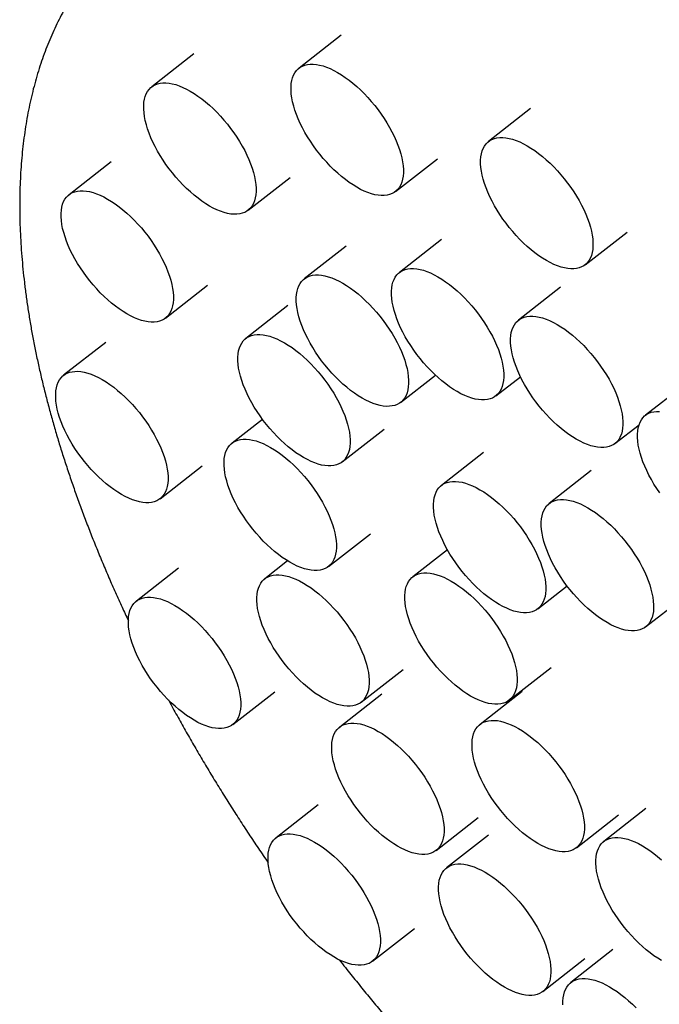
# Model space of a CAD drawing. Header units: millimetres. Extents: x 8 to 1188, y 12 to 1567.
# Tile 7 of 14: x 1059 to 1079, y 547 to 579. Entities that reach past the tile are written whole.
import ezdxf

# ---------------------------------------------------------------- set-up
doc = ezdxf.new("R2010")
doc.units = ezdxf.units.MM

msp = doc.modelspace()

# ---------------------------------------------------------------- linework, layer by layer
at = {"color": 7, "linetype": 'Continuous', "lineweight": 30}
for p, q in [((1069.074, 578.423), (1067.728, 577.372)), ((1064.361, 577.825), (1063.015, 576.774)), ((1075.139, 576.079), (1073.793, 575.028)), ((1061.717, 574.374), (1060.371, 573.323)), ((1070.813, 573.423), (1072.159, 574.474)), ((1066.099, 572.824), (1067.445, 573.875)), ((1076.878, 571.078), (1078.223, 572.129)), ((1072.286, 571.886), (1070.94, 570.835)), ((1069.24, 571.681), (1067.894, 570.63)), ((1063.455, 569.373), (1064.801, 570.425)), ((1076.096, 570.363), (1074.751, 569.312)), ((1067.371, 569.776), (1066.025, 568.725)), ((1061.544, 568.597), (1060.198, 567.546)), ((1070.978, 566.68), (1072.092, 567.55)), ((1074.024, 566.885), (1074.811, 567.5)), ((1080.158, 567.317), (1078.812, 566.266)), ((1066.559, 566.137), (1065.585, 565.377)), ((1069.11, 564.775), (1070.455, 565.826)), ((1077.835, 565.362), (1078.608, 565.966)), ((1073.63, 565.076), (1072.284, 564.025)), ((1063.282, 563.596), (1064.628, 564.647)), ((1077.079, 564.497), (1075.733, 563.446)), ((1068.669, 561.427), (1070.015, 562.478)), ((1072.475, 561.964), (1071.367, 561.098)), ((1063.869, 561.372), (1062.523, 560.321)), ((1067.363, 561.607), (1066.634, 561.038)), ((1075.368, 560.075), (1076.305, 560.807)), ((1078.817, 559.496), (1080.163, 560.547)), ((1074.451, 557.148), (1075.797, 558.2)), ((1069.718, 557.088), (1071.064, 558.139)), ((1065.607, 556.372), (1066.953, 557.423)), ((1070.375, 557.345), (1069.029, 556.294)), ((1074.864, 557.431), (1073.519, 556.38)), ((1068.338, 553.801), (1066.992, 552.75)), ((1076.603, 552.431), (1077.949, 553.482)), ((1078.825, 553.686), (1077.479, 552.635)), ((1072.113, 552.344), (1073.459, 553.395)), ((1073.793, 552.837), (1072.447, 551.786)), ((1070.076, 548.8), (1071.422, 549.851)), ((1077.773, 549.174), (1076.427, 548.122)), ((1075.531, 547.836), (1076.877, 548.887))]:
    msp.add_line(p, q, dxfattribs=at)
at = {"color": 7, "linetype": 'Continuous', "lineweight": 30, "flags": 128}
for points in [[(1069.578, 573.56), (1069.457, 573.634), (1069.334, 573.717), (1069.211, 573.807), (1069.089, 573.904), (1068.967, 574.009), (1068.847, 574.12), (1068.729, 574.237), (1068.613, 574.359), (1068.5, 574.486), (1068.391, 574.618), (1068.286, 574.753), (1068.186, 574.891), (1068.09, 575.031), (1068.001, 575.173), (1067.917, 575.317), (1067.839, 575.46), (1067.768, 575.604), (1067.704, 575.746), (1067.648, 575.887), (1067.598, 576.025), (1067.557, 576.16), (1067.524, 576.292), (1067.499, 576.42), (1067.482, 576.543), (1067.473, 576.661), (1067.473, 576.773), (1067.482, 576.878), (1067.498, 576.976), (1067.523, 577.067), (1067.556, 577.151), (1067.597, 577.226), (1067.646, 577.292), (1067.702, 577.35), (1067.766, 577.399), (1067.836, 577.438), (1067.914, 577.468), (1067.997, 577.488), (1068.087, 577.499), (1068.182, 577.499), (1068.282, 577.49), (1068.387, 577.471), (1068.496, 577.442), (1068.609, 577.404), (1068.724, 577.357), (1068.843, 577.3), (1068.963, 577.235), (1069.084, 577.16), (1069.207, 577.078), (1069.33, 576.988), (1069.452, 576.89), (1069.574, 576.786), (1069.694, 576.675), (1069.812, 576.558), (1069.928, 576.436), (1070.041, 576.308), (1070.15, 576.177), (1070.255, 576.042), (1070.355, 575.904), (1070.451, 575.763), (1070.54, 575.621), (1070.624, 575.478), (1070.702, 575.334), (1070.773, 575.191), (1070.837, 575.049), (1070.893, 574.908), (1070.943, 574.77), (1070.984, 574.634), (1071.017, 574.502), (1071.042, 574.375), (1071.059, 574.252), (1071.068, 574.134), (1071.068, 574.022), (1071.059, 573.917), (1071.043, 573.818), (1071.018, 573.727), (1070.985, 573.644), (1070.944, 573.569), (1070.895, 573.502), (1070.839, 573.445), (1070.775, 573.396), (1070.705, 573.357), (1070.627, 573.327), (1070.544, 573.307), (1070.454, 573.296), (1070.359, 573.296), (1070.259, 573.305), (1070.154, 573.324), (1070.045, 573.352), (1069.932, 573.391), (1069.817, 573.438), (1069.698, 573.495), (1069.578, 573.56)], [(1064.865, 572.962), (1064.743, 573.036), (1064.621, 573.118), (1064.498, 573.208), (1064.375, 573.306), (1064.254, 573.41), (1064.133, 573.521), (1064.015, 573.638), (1063.899, 573.76), (1063.787, 573.888), (1063.678, 574.019), (1063.573, 574.154), (1063.472, 574.292), (1063.377, 574.433), (1063.287, 574.575), (1063.203, 574.718), (1063.126, 574.862), (1063.055, 575.005), (1062.991, 575.147), (1062.934, 575.288), (1062.885, 575.426), (1062.844, 575.562), (1062.81, 575.694), (1062.785, 575.822), (1062.769, 575.945), (1062.76, 576.062), (1062.76, 576.174), (1062.768, 576.279), (1062.785, 576.378), (1062.809, 576.469), (1062.842, 576.552), (1062.883, 576.627), (1062.932, 576.694), (1062.989, 576.752), (1063.052, 576.8), (1063.123, 576.84), (1063.2, 576.869), (1063.284, 576.889), (1063.374, 576.9), (1063.469, 576.901), (1063.569, 576.891), (1063.674, 576.872), (1063.783, 576.844), (1063.895, 576.806), (1064.011, 576.758), (1064.129, 576.701), (1064.249, 576.636), (1064.371, 576.562), (1064.494, 576.48), (1064.616, 576.389), (1064.739, 576.292), (1064.86, 576.187), (1064.981, 576.076), (1065.099, 575.959), (1065.215, 575.837), (1065.327, 575.71), (1065.436, 575.578), (1065.541, 575.443), (1065.642, 575.305), (1065.737, 575.165), (1065.827, 575.023), (1065.911, 574.879), (1065.989, 574.736), (1066.059, 574.593), (1066.123, 574.45), (1066.18, 574.31), (1066.229, 574.171), (1066.27, 574.036), (1066.304, 573.904), (1066.329, 573.776), (1066.346, 573.653), (1066.354, 573.535), (1066.354, 573.424), (1066.346, 573.318), (1066.329, 573.22), (1066.305, 573.129), (1066.272, 573.045), (1066.231, 572.97), (1066.182, 572.904), (1066.126, 572.846), (1066.062, 572.797), (1065.991, 572.758), (1065.914, 572.728), (1065.83, 572.708), (1065.74, 572.698), (1065.645, 572.697), (1065.545, 572.706), (1065.44, 572.725), (1065.331, 572.754), (1065.219, 572.792), (1065.103, 572.839), (1064.985, 572.896), (1064.865, 572.962)], [(1075.643, 571.216), (1075.521, 571.29), (1075.399, 571.372), (1075.276, 571.462), (1075.154, 571.56), (1075.032, 571.664), (1074.912, 571.775), (1074.794, 571.892), (1074.678, 572.015), (1074.565, 572.142), (1074.456, 572.273), (1074.351, 572.408), (1074.251, 572.546), (1074.155, 572.687), (1074.065, 572.829), (1073.982, 572.972), (1073.904, 573.116), (1073.833, 573.259), (1073.769, 573.401), (1073.712, 573.542), (1073.663, 573.68), (1073.622, 573.816), (1073.589, 573.948), (1073.564, 574.076), (1073.547, 574.199), (1073.538, 574.316), (1073.538, 574.428), (1073.546, 574.533), (1073.563, 574.632), (1073.588, 574.723), (1073.621, 574.806), (1073.662, 574.881), (1073.711, 574.948), (1073.767, 575.006), (1073.831, 575.054), (1073.901, 575.094), (1073.979, 575.123), (1074.062, 575.144), (1074.152, 575.154), (1074.247, 575.155), (1074.347, 575.145), (1074.452, 575.126), (1074.561, 575.098), (1074.674, 575.06), (1074.789, 575.012), (1074.908, 574.956), (1075.028, 574.89), (1075.149, 574.816), (1075.272, 574.734), (1075.395, 574.644), (1075.517, 574.546), (1075.639, 574.441), (1075.759, 574.33), (1075.877, 574.214), (1075.993, 574.091), (1076.106, 573.964), (1076.215, 573.833), (1076.32, 573.697), (1076.42, 573.559), (1076.516, 573.419), (1076.605, 573.277), (1076.689, 573.134), (1076.767, 572.99), (1076.838, 572.847), (1076.902, 572.704), (1076.958, 572.564), (1077.007, 572.425), (1077.049, 572.29), (1077.082, 572.158), (1077.107, 572.03), (1077.124, 571.907), (1077.132, 571.789), (1077.133, 571.678), (1077.124, 571.572), (1077.108, 571.474), (1077.083, 571.383), (1077.05, 571.3), (1077.009, 571.224), (1076.96, 571.158), (1076.904, 571.1), (1076.84, 571.051), (1076.77, 571.012), (1076.692, 570.982), (1076.608, 570.962), (1076.519, 570.952), (1076.424, 570.951), (1076.323, 570.96), (1076.219, 570.979), (1076.11, 571.008), (1075.997, 571.046), (1075.881, 571.094), (1075.763, 571.15), (1075.643, 571.216)], [(1062.22, 569.511), (1062.099, 569.585), (1061.976, 569.667), (1061.853, 569.758), (1061.731, 569.855), (1061.609, 569.96), (1061.489, 570.071), (1061.371, 570.188), (1061.255, 570.31), (1061.142, 570.437), (1061.033, 570.569), (1060.928, 570.704), (1060.828, 570.842), (1060.733, 570.982), (1060.643, 571.124), (1060.559, 571.267), (1060.481, 571.411), (1060.41, 571.554), (1060.346, 571.697), (1060.29, 571.837), (1060.241, 571.976), (1060.199, 572.111), (1060.166, 572.243), (1060.141, 572.371), (1060.124, 572.494), (1060.116, 572.612), (1060.115, 572.723), (1060.124, 572.829), (1060.14, 572.927), (1060.165, 573.018), (1060.198, 573.101), (1060.239, 573.177), (1060.288, 573.243), (1060.344, 573.301), (1060.408, 573.35), (1060.479, 573.389), (1060.556, 573.419), (1060.64, 573.439), (1060.729, 573.449), (1060.824, 573.45), (1060.925, 573.441), (1061.029, 573.422), (1061.138, 573.393), (1061.251, 573.355), (1061.367, 573.308), (1061.485, 573.251), (1061.605, 573.185), (1061.727, 573.111), (1061.849, 573.029), (1061.972, 572.939), (1062.094, 572.841), (1062.216, 572.737), (1062.336, 572.626), (1062.455, 572.509), (1062.57, 572.386), (1062.683, 572.259), (1062.792, 572.128), (1062.897, 571.993), (1062.997, 571.855), (1063.093, 571.714), (1063.183, 571.572), (1063.267, 571.429), (1063.344, 571.285), (1063.415, 571.142), (1063.479, 571), (1063.536, 570.859), (1063.585, 570.721), (1063.626, 570.585), (1063.659, 570.453), (1063.684, 570.325), (1063.701, 570.202), (1063.71, 570.085), (1063.71, 569.973), (1063.702, 569.868), (1063.685, 569.769), (1063.66, 569.678), (1063.627, 569.595), (1063.586, 569.52), (1063.537, 569.453), (1063.481, 569.395), (1063.417, 569.347), (1063.347, 569.307), (1063.269, 569.278), (1063.186, 569.257), (1063.096, 569.247), (1063.001, 569.246), (1062.901, 569.256), (1062.796, 569.275), (1062.687, 569.303), (1062.574, 569.341), (1062.459, 569.389), (1062.341, 569.445), (1062.22, 569.511)], [(1072.79, 567.023), (1072.668, 567.097), (1072.545, 567.179), (1072.423, 567.269), (1072.3, 567.367), (1072.178, 567.471), (1072.058, 567.582), (1071.94, 567.699), (1071.824, 567.822), (1071.712, 567.949), (1071.602, 568.08), (1071.497, 568.215), (1071.397, 568.354), (1071.302, 568.494), (1071.212, 568.636), (1071.128, 568.779), (1071.05, 568.923), (1070.979, 569.066), (1070.916, 569.209), (1070.859, 569.349), (1070.81, 569.488), (1070.769, 569.623), (1070.735, 569.755), (1070.71, 569.883), (1070.693, 570.006), (1070.685, 570.123), (1070.685, 570.235), (1070.693, 570.341), (1070.709, 570.439), (1070.734, 570.53), (1070.767, 570.613), (1070.808, 570.688), (1070.857, 570.755), (1070.913, 570.813), (1070.977, 570.861), (1071.048, 570.901), (1071.125, 570.931), (1071.209, 570.951), (1071.299, 570.961), (1071.394, 570.962), (1071.494, 570.953), (1071.599, 570.934), (1071.708, 570.905), (1071.82, 570.867), (1071.936, 570.819), (1072.054, 570.763), (1072.174, 570.697), (1072.296, 570.623), (1072.418, 570.541), (1072.541, 570.451), (1072.664, 570.353), (1072.785, 570.249), (1072.906, 570.138), (1073.024, 570.021), (1073.14, 569.898), (1073.252, 569.771), (1073.361, 569.64), (1073.466, 569.505), (1073.567, 569.367), (1073.662, 569.226), (1073.752, 569.084), (1073.836, 568.941), (1073.913, 568.797), (1073.984, 568.654), (1074.048, 568.512), (1074.105, 568.371), (1074.154, 568.232), (1074.195, 568.097), (1074.228, 567.965), (1074.254, 567.837), (1074.27, 567.714), (1074.279, 567.597), (1074.279, 567.485), (1074.271, 567.38), (1074.254, 567.281), (1074.229, 567.19), (1074.196, 567.107), (1074.156, 567.032), (1074.107, 566.965), (1074.05, 566.907), (1073.987, 566.859), (1073.916, 566.819), (1073.839, 566.789), (1073.755, 566.769), (1073.665, 566.759), (1073.57, 566.758), (1073.47, 566.767), (1073.365, 566.786), (1073.256, 566.815), (1073.144, 566.853), (1073.028, 566.901), (1072.91, 566.957), (1072.79, 567.023)], [(1069.744, 566.818), (1069.622, 566.892), (1069.5, 566.974), (1069.377, 567.065), (1069.255, 567.162), (1069.133, 567.267), (1069.013, 567.378), (1068.894, 567.495), (1068.779, 567.617), (1068.666, 567.744), (1068.557, 567.876), (1068.452, 568.011), (1068.352, 568.149), (1068.256, 568.289), (1068.166, 568.431), (1068.083, 568.575), (1068.005, 568.718), (1067.934, 568.861), (1067.87, 569.004), (1067.813, 569.144), (1067.764, 569.283), (1067.723, 569.418), (1067.69, 569.55), (1067.665, 569.678), (1067.648, 569.801), (1067.639, 569.919), (1067.639, 570.03), (1067.647, 570.136), (1067.664, 570.234), (1067.689, 570.325), (1067.722, 570.409), (1067.763, 570.484), (1067.812, 570.55), (1067.868, 570.608), (1067.932, 570.657), (1068.002, 570.696), (1068.08, 570.726), (1068.163, 570.746), (1068.253, 570.756), (1068.348, 570.757), (1068.448, 570.748), (1068.553, 570.729), (1068.662, 570.7), (1068.775, 570.662), (1068.89, 570.615), (1069.009, 570.558), (1069.129, 570.492), (1069.25, 570.418), (1069.373, 570.336), (1069.496, 570.246), (1069.618, 570.148), (1069.74, 570.044), (1069.86, 569.933), (1069.978, 569.816), (1070.094, 569.694), (1070.207, 569.566), (1070.316, 569.435), (1070.421, 569.3), (1070.521, 569.162), (1070.617, 569.021), (1070.706, 568.879), (1070.79, 568.736), (1070.868, 568.592), (1070.939, 568.449), (1071.003, 568.307), (1071.059, 568.166), (1071.108, 568.028), (1071.15, 567.892), (1071.183, 567.76), (1071.208, 567.632), (1071.225, 567.509), (1071.233, 567.392), (1071.234, 567.28), (1071.225, 567.175), (1071.209, 567.076), (1071.184, 566.985), (1071.151, 566.902), (1071.11, 566.827), (1071.061, 566.76), (1071.005, 566.702), (1070.941, 566.654), (1070.871, 566.614), (1070.793, 566.585), (1070.709, 566.564), (1070.62, 566.554), (1070.525, 566.553), (1070.424, 566.563), (1070.32, 566.582), (1070.211, 566.61), (1070.098, 566.648), (1069.982, 566.696), (1069.864, 566.753), (1069.744, 566.818)], [(1076.6, 565.5), (1076.479, 565.574), (1076.356, 565.656), (1076.233, 565.746), (1076.111, 565.844), (1075.989, 565.948), (1075.869, 566.059), (1075.751, 566.176), (1075.635, 566.299), (1075.522, 566.426), (1075.413, 566.557), (1075.308, 566.692), (1075.208, 566.83), (1075.112, 566.971), (1075.023, 567.113), (1074.939, 567.256), (1074.861, 567.4), (1074.79, 567.543), (1074.726, 567.685), (1074.67, 567.826), (1074.621, 567.964), (1074.579, 568.1), (1074.546, 568.232), (1074.521, 568.36), (1074.504, 568.483), (1074.496, 568.6), (1074.495, 568.712), (1074.504, 568.817), (1074.52, 568.916), (1074.545, 569.007), (1074.578, 569.09), (1074.619, 569.165), (1074.668, 569.232), (1074.724, 569.29), (1074.788, 569.338), (1074.859, 569.378), (1074.936, 569.407), (1075.02, 569.428), (1075.109, 569.438), (1075.204, 569.439), (1075.305, 569.429), (1075.409, 569.41), (1075.518, 569.382), (1075.631, 569.344), (1075.747, 569.296), (1075.865, 569.24), (1075.985, 569.174), (1076.107, 569.1), (1076.229, 569.018), (1076.352, 568.928), (1076.474, 568.83), (1076.596, 568.725), (1076.716, 568.615), (1076.835, 568.498), (1076.95, 568.375), (1077.063, 568.248), (1077.172, 568.117), (1077.277, 567.981), (1077.377, 567.843), (1077.473, 567.703), (1077.563, 567.561), (1077.647, 567.418), (1077.724, 567.274), (1077.795, 567.131), (1077.859, 566.988), (1077.916, 566.848), (1077.965, 566.709), (1078.006, 566.574), (1078.039, 566.442), (1078.064, 566.314), (1078.081, 566.191), (1078.09, 566.073), (1078.09, 565.962), (1078.082, 565.856), (1078.065, 565.758), (1078.04, 565.667), (1078.007, 565.584), (1077.966, 565.508), (1077.917, 565.442), (1077.861, 565.384), (1077.797, 565.335), (1077.727, 565.296), (1077.649, 565.266), (1077.566, 565.246), (1077.476, 565.236), (1077.381, 565.235), (1077.281, 565.244), (1077.176, 565.263), (1077.067, 565.292), (1076.954, 565.33), (1076.839, 565.378), (1076.72, 565.434), (1076.6, 565.5)], [(1067.875, 564.913), (1067.753, 564.987), (1067.631, 565.069), (1067.508, 565.159), (1067.386, 565.257), (1067.264, 565.361), (1067.144, 565.472), (1067.026, 565.589), (1066.91, 565.712), (1066.797, 565.839), (1066.688, 565.97), (1066.583, 566.105), (1066.483, 566.244), (1066.387, 566.384), (1066.297, 566.526), (1066.214, 566.669), (1066.136, 566.813), (1066.065, 566.956), (1066.001, 567.099), (1065.944, 567.239), (1065.895, 567.378), (1065.854, 567.513), (1065.821, 567.645), (1065.796, 567.773), (1065.779, 567.896), (1065.77, 568.013), (1065.77, 568.125), (1065.778, 568.231), (1065.795, 568.329), (1065.82, 568.42), (1065.853, 568.503), (1065.894, 568.578), (1065.943, 568.645), (1065.999, 568.703), (1066.063, 568.751), (1066.133, 568.791), (1066.211, 568.821), (1066.294, 568.841), (1066.384, 568.851), (1066.479, 568.852), (1066.579, 568.843), (1066.684, 568.824), (1066.793, 568.795), (1066.906, 568.757), (1067.021, 568.709), (1067.14, 568.653), (1067.26, 568.587), (1067.381, 568.513), (1067.504, 568.431), (1067.627, 568.341), (1067.749, 568.243), (1067.871, 568.139), (1067.991, 568.028), (1068.109, 567.911), (1068.225, 567.788), (1068.338, 567.661), (1068.447, 567.53), (1068.552, 567.395), (1068.652, 567.257), (1068.748, 567.116), (1068.837, 566.974), (1068.921, 566.831), (1068.999, 566.687), (1069.07, 566.544), (1069.134, 566.402), (1069.19, 566.261), (1069.239, 566.122), (1069.281, 565.987), (1069.314, 565.855), (1069.339, 565.727), (1069.356, 565.604), (1069.364, 565.487), (1069.365, 565.375), (1069.356, 565.27), (1069.34, 565.171), (1069.315, 565.08), (1069.282, 564.997), (1069.241, 564.922), (1069.192, 564.855), (1069.136, 564.797), (1069.072, 564.749), (1069.002, 564.709), (1068.924, 564.679), (1068.84, 564.659), (1068.751, 564.649), (1068.656, 564.648), (1068.555, 564.657), (1068.451, 564.676), (1068.342, 564.705), (1068.229, 564.743), (1068.113, 564.791), (1067.995, 564.847), (1067.875, 564.913)], [(1062.048, 563.734), (1061.926, 563.808), (1061.803, 563.89), (1061.681, 563.98), (1061.558, 564.078), (1061.437, 564.182), (1061.316, 564.293), (1061.198, 564.41), (1061.082, 564.533), (1060.97, 564.66), (1060.861, 564.791), (1060.756, 564.926), (1060.655, 565.064), (1060.56, 565.205), (1060.47, 565.347), (1060.386, 565.49), (1060.308, 565.634), (1060.238, 565.777), (1060.174, 565.919), (1060.117, 566.06), (1060.068, 566.199), (1060.027, 566.334), (1059.993, 566.466), (1059.968, 566.594), (1059.951, 566.717), (1059.943, 566.834), (1059.943, 566.946), (1059.951, 567.051), (1059.968, 567.15), (1059.992, 567.241), (1060.025, 567.324), (1060.066, 567.399), (1060.115, 567.466), (1060.171, 567.524), (1060.235, 567.572), (1060.306, 567.612), (1060.383, 567.641), (1060.467, 567.662), (1060.557, 567.672), (1060.652, 567.673), (1060.752, 567.663), (1060.857, 567.645), (1060.966, 567.616), (1061.078, 567.578), (1061.194, 567.53), (1061.312, 567.474), (1061.432, 567.408), (1061.554, 567.334), (1061.676, 567.252), (1061.799, 567.162), (1061.922, 567.064), (1062.043, 566.96), (1062.164, 566.849), (1062.282, 566.732), (1062.398, 566.609), (1062.51, 566.482), (1062.619, 566.351), (1062.724, 566.216), (1062.825, 566.077), (1062.92, 565.937), (1063.01, 565.795), (1063.094, 565.652), (1063.171, 565.508), (1063.242, 565.365), (1063.306, 565.222), (1063.363, 565.082), (1063.412, 564.943), (1063.453, 564.808), (1063.486, 564.676), (1063.512, 564.548), (1063.528, 564.425), (1063.537, 564.308), (1063.537, 564.196), (1063.529, 564.09), (1063.512, 563.992), (1063.488, 563.901), (1063.455, 563.818), (1063.414, 563.742), (1063.365, 563.676), (1063.308, 563.618), (1063.245, 563.569), (1063.174, 563.53), (1063.097, 563.5), (1063.013, 563.48), (1062.923, 563.47), (1062.828, 563.469), (1062.728, 563.478), (1062.623, 563.497), (1062.514, 563.526), (1062.402, 563.564), (1062.286, 563.612), (1062.168, 563.668), (1062.048, 563.734)], [(1079.269, 563.785), (1079.174, 563.925), (1079.084, 564.068), (1079, 564.211), (1078.922, 564.354), (1078.851, 564.498), (1078.788, 564.64), (1078.731, 564.781), (1078.682, 564.919), (1078.641, 565.055), (1078.607, 565.186), (1078.582, 565.314), (1078.565, 565.437), (1078.557, 565.555), (1078.557, 565.667), (1078.565, 565.772), (1078.581, 565.87), (1078.606, 565.961), (1078.639, 566.045), (1078.68, 566.12), (1078.729, 566.186), (1078.785, 566.244), (1078.849, 566.293), (1078.92, 566.332), (1078.997, 566.362), (1079.081, 566.382), (1079.17, 566.393), (1079.266, 566.393)], [(1067.435, 561.565), (1067.313, 561.639), (1067.191, 561.721), (1067.068, 561.811), (1066.946, 561.909), (1066.824, 562.013), (1066.704, 562.124), (1066.585, 562.241), (1066.47, 562.364), (1066.357, 562.491), (1066.248, 562.622), (1066.143, 562.757), (1066.043, 562.895), (1065.947, 563.036), (1065.857, 563.178), (1065.773, 563.321), (1065.696, 563.465), (1065.625, 563.608), (1065.561, 563.75), (1065.504, 563.891), (1065.455, 564.029), (1065.414, 564.165), (1065.381, 564.297), (1065.356, 564.425), (1065.339, 564.548), (1065.33, 564.665), (1065.33, 564.777), (1065.338, 564.882), (1065.355, 564.981), (1065.38, 565.072), (1065.413, 565.155), (1065.454, 565.23), (1065.503, 565.297), (1065.559, 565.355), (1065.623, 565.403), (1065.693, 565.443), (1065.771, 565.472), (1065.854, 565.493), (1065.944, 565.503), (1066.039, 565.504), (1066.139, 565.494), (1066.244, 565.475), (1066.353, 565.447), (1066.466, 565.409), (1066.581, 565.361), (1066.7, 565.305), (1066.82, 565.239), (1066.941, 565.165), (1067.064, 565.083), (1067.187, 564.993), (1067.309, 564.895), (1067.431, 564.79), (1067.551, 564.679), (1067.669, 564.563), (1067.785, 564.44), (1067.898, 564.313), (1068.007, 564.182), (1068.112, 564.046), (1068.212, 563.908), (1068.308, 563.768), (1068.397, 563.626), (1068.481, 563.483), (1068.559, 563.339), (1068.63, 563.196), (1068.694, 563.053), (1068.75, 562.913), (1068.799, 562.774), (1068.841, 562.639), (1068.874, 562.507), (1068.899, 562.379), (1068.916, 562.256), (1068.924, 562.138), (1068.925, 562.027), (1068.916, 561.921), (1068.9, 561.823), (1068.875, 561.732), (1068.842, 561.649), (1068.801, 561.573), (1068.752, 561.507), (1068.696, 561.449), (1068.632, 561.4), (1068.561, 561.361), (1068.484, 561.331), (1068.4, 561.311), (1068.311, 561.301), (1068.216, 561.3), (1068.115, 561.309), (1068.011, 561.328), (1067.902, 561.357), (1067.789, 561.395), (1067.673, 561.443), (1067.555, 561.499), (1067.435, 561.565)], [(1074.134, 560.213), (1074.012, 560.287), (1073.89, 560.369), (1073.767, 560.459), (1073.644, 560.557), (1073.523, 560.661), (1073.402, 560.772), (1073.284, 560.889), (1073.168, 561.012), (1073.056, 561.139), (1072.947, 561.27), (1072.842, 561.405), (1072.741, 561.543), (1072.646, 561.684), (1072.556, 561.826), (1072.472, 561.969), (1072.395, 562.113), (1072.324, 562.256), (1072.26, 562.398), (1072.203, 562.539), (1072.154, 562.677), (1072.113, 562.813), (1072.08, 562.945), (1072.054, 563.073), (1072.038, 563.196), (1072.029, 563.313), (1072.029, 563.425), (1072.037, 563.53), (1072.054, 563.629), (1072.079, 563.72), (1072.112, 563.803), (1072.153, 563.878), (1072.201, 563.945), (1072.258, 564.003), (1072.321, 564.051), (1072.392, 564.091), (1072.469, 564.12), (1072.553, 564.141), (1072.643, 564.151), (1072.738, 564.152), (1072.838, 564.142), (1072.943, 564.123), (1073.052, 564.095), (1073.164, 564.057), (1073.28, 564.009), (1073.398, 563.953), (1073.518, 563.887), (1073.64, 563.813), (1073.763, 563.731), (1073.885, 563.641), (1074.008, 563.543), (1074.13, 563.438), (1074.25, 563.327), (1074.368, 563.211), (1074.484, 563.088), (1074.596, 562.961), (1074.706, 562.83), (1074.811, 562.694), (1074.911, 562.556), (1075.006, 562.416), (1075.096, 562.274), (1075.18, 562.131), (1075.258, 561.987), (1075.329, 561.844), (1075.392, 561.701), (1075.449, 561.561), (1075.498, 561.422), (1075.539, 561.287), (1075.573, 561.155), (1075.598, 561.027), (1075.615, 560.904), (1075.623, 560.786), (1075.623, 560.675), (1075.615, 560.569), (1075.599, 560.471), (1075.574, 560.38), (1075.541, 560.297), (1075.5, 560.221), (1075.451, 560.155), (1075.395, 560.097), (1075.331, 560.048), (1075.26, 560.009), (1075.183, 559.979), (1075.099, 559.959), (1075.01, 559.949), (1074.914, 559.948), (1074.814, 559.957), (1074.709, 559.976), (1074.6, 560.005), (1074.488, 560.043), (1074.372, 560.091), (1074.254, 560.147), (1074.134, 560.213)], [(1077.583, 559.634), (1077.461, 559.708), (1077.338, 559.79), (1077.216, 559.88), (1077.093, 559.978), (1076.972, 560.082), (1076.851, 560.193), (1076.733, 560.31), (1076.617, 560.433), (1076.505, 560.56), (1076.395, 560.691), (1076.29, 560.826), (1076.19, 560.964), (1076.095, 561.105), (1076.005, 561.247), (1075.921, 561.39), (1075.843, 561.534), (1075.772, 561.677), (1075.709, 561.819), (1075.652, 561.96), (1075.603, 562.098), (1075.562, 562.234), (1075.528, 562.366), (1075.503, 562.494), (1075.486, 562.617), (1075.478, 562.734), (1075.478, 562.846), (1075.486, 562.951), (1075.503, 563.05), (1075.527, 563.141), (1075.56, 563.224), (1075.601, 563.299), (1075.65, 563.366), (1075.706, 563.424), (1075.77, 563.472), (1075.841, 563.512), (1075.918, 563.541), (1076.002, 563.562), (1076.092, 563.572), (1076.187, 563.573), (1076.287, 563.563), (1076.392, 563.544), (1076.501, 563.516), (1076.613, 563.478), (1076.729, 563.43), (1076.847, 563.374), (1076.967, 563.308), (1077.089, 563.234), (1077.211, 563.152), (1077.334, 563.062), (1077.457, 562.964), (1077.578, 562.859), (1077.699, 562.748), (1077.817, 562.632), (1077.933, 562.509), (1078.045, 562.382), (1078.154, 562.251), (1078.259, 562.115), (1078.36, 561.977), (1078.455, 561.837), (1078.545, 561.695), (1078.629, 561.552), (1078.706, 561.408), (1078.777, 561.265), (1078.841, 561.122), (1078.898, 560.982), (1078.947, 560.843), (1078.988, 560.708), (1079.021, 560.576), (1079.047, 560.448), (1079.063, 560.325), (1079.072, 560.207), (1079.072, 560.096), (1079.064, 559.99), (1079.047, 559.892), (1079.022, 559.801), (1078.989, 559.718), (1078.949, 559.642), (1078.9, 559.576), (1078.843, 559.518), (1078.78, 559.469), (1078.709, 559.43), (1078.632, 559.4), (1078.548, 559.38), (1078.458, 559.37), (1078.363, 559.369), (1078.263, 559.378), (1078.158, 559.397), (1078.049, 559.426), (1077.937, 559.464), (1077.821, 559.512), (1077.703, 559.568), (1077.583, 559.634)], [(1068.483, 557.226), (1068.362, 557.3), (1068.239, 557.382), (1068.116, 557.472), (1067.994, 557.57), (1067.872, 557.674), (1067.752, 557.785), (1067.634, 557.902), (1067.518, 558.025), (1067.405, 558.152), (1067.296, 558.283), (1067.191, 558.418), (1067.091, 558.556), (1066.996, 558.697), (1066.906, 558.839), (1066.822, 558.982), (1066.744, 559.126), (1066.673, 559.269), (1066.609, 559.411), (1066.553, 559.552), (1066.504, 559.69), (1066.462, 559.826), (1066.429, 559.958), (1066.404, 560.086), (1066.387, 560.209), (1066.379, 560.326), (1066.379, 560.438), (1066.387, 560.543), (1066.403, 560.642), (1066.428, 560.733), (1066.461, 560.816), (1066.502, 560.891), (1066.551, 560.958), (1066.607, 561.016), (1066.671, 561.064), (1066.742, 561.104), (1066.819, 561.133), (1066.903, 561.154), (1066.992, 561.164), (1067.087, 561.165), (1067.188, 561.155), (1067.293, 561.136), (1067.402, 561.108), (1067.514, 561.07), (1067.63, 561.022), (1067.748, 560.966), (1067.868, 560.9), (1067.99, 560.826), (1068.112, 560.744), (1068.235, 560.653), (1068.357, 560.556), (1068.479, 560.451), (1068.599, 560.34), (1068.718, 560.223), (1068.833, 560.101), (1068.946, 559.974), (1069.055, 559.842), (1069.16, 559.707), (1069.261, 559.569), (1069.356, 559.429), (1069.446, 559.287), (1069.53, 559.144), (1069.607, 559), (1069.678, 558.857), (1069.742, 558.714), (1069.799, 558.574), (1069.848, 558.435), (1069.889, 558.3), (1069.922, 558.168), (1069.947, 558.04), (1069.964, 557.917), (1069.973, 557.799), (1069.973, 557.688), (1069.965, 557.582), (1069.948, 557.484), (1069.923, 557.393), (1069.89, 557.31), (1069.849, 557.234), (1069.801, 557.168), (1069.744, 557.11), (1069.681, 557.061), (1069.61, 557.022), (1069.532, 556.992), (1069.449, 556.972), (1069.359, 556.962), (1069.264, 556.961), (1069.164, 556.97), (1069.059, 556.989), (1068.95, 557.018), (1068.837, 557.056), (1068.722, 557.103), (1068.604, 557.16), (1068.483, 557.226)], [(1073.217, 557.286), (1073.095, 557.36), (1072.972, 557.442), (1072.85, 557.533), (1072.727, 557.63), (1072.606, 557.735), (1072.485, 557.846), (1072.367, 557.963), (1072.251, 558.085), (1072.139, 558.212), (1072.03, 558.344), (1071.925, 558.479), (1071.824, 558.617), (1071.729, 558.757), (1071.639, 558.899), (1071.555, 559.042), (1071.477, 559.186), (1071.407, 559.329), (1071.343, 559.472), (1071.286, 559.612), (1071.237, 559.751), (1071.196, 559.886), (1071.162, 560.018), (1071.137, 560.146), (1071.12, 560.269), (1071.112, 560.387), (1071.112, 560.498), (1071.12, 560.604), (1071.137, 560.702), (1071.161, 560.793), (1071.194, 560.877), (1071.235, 560.952), (1071.284, 561.018), (1071.34, 561.076), (1071.404, 561.125), (1071.475, 561.164), (1071.552, 561.194), (1071.636, 561.214), (1071.726, 561.224), (1071.821, 561.225), (1071.921, 561.216), (1072.026, 561.197), (1072.135, 561.168), (1072.247, 561.13), (1072.363, 561.083), (1072.481, 561.026), (1072.601, 560.96), (1072.723, 560.886), (1072.845, 560.804), (1072.968, 560.714), (1073.091, 560.616), (1073.212, 560.512), (1073.333, 560.401), (1073.451, 560.284), (1073.567, 560.161), (1073.679, 560.034), (1073.788, 559.903), (1073.893, 559.768), (1073.994, 559.63), (1074.089, 559.489), (1074.179, 559.347), (1074.263, 559.204), (1074.34, 559.06), (1074.411, 558.917), (1074.475, 558.775), (1074.532, 558.634), (1074.581, 558.496), (1074.622, 558.36), (1074.655, 558.228), (1074.681, 558.1), (1074.697, 557.977), (1074.706, 557.86), (1074.706, 557.748), (1074.698, 557.643), (1074.681, 557.544), (1074.657, 557.453), (1074.624, 557.37), (1074.583, 557.295), (1074.534, 557.228), (1074.477, 557.17), (1074.414, 557.122), (1074.343, 557.082), (1074.266, 557.053), (1074.182, 557.032), (1074.092, 557.022), (1073.997, 557.021), (1073.897, 557.031), (1073.792, 557.05), (1073.683, 557.078), (1073.571, 557.116), (1073.455, 557.164), (1073.337, 557.22), (1073.217, 557.286)], [(1064.373, 556.509), (1064.251, 556.583), (1064.129, 556.666), (1064.006, 556.756), (1063.883, 556.853), (1063.762, 556.958), (1063.642, 557.069), (1063.523, 557.186), (1063.407, 557.308), (1063.295, 557.435), (1063.186, 557.567), (1063.081, 557.702), (1062.98, 557.84), (1062.885, 557.98), (1062.795, 558.123), (1062.711, 558.266), (1062.634, 558.409), (1062.563, 558.553), (1062.499, 558.695), (1062.442, 558.836), (1062.393, 558.974), (1062.352, 559.11), (1062.319, 559.242), (1062.293, 559.369), (1062.277, 559.492), (1062.268, 559.61), (1062.268, 559.722), (1062.276, 559.827), (1062.293, 559.925), (1062.318, 560.017), (1062.351, 560.1), (1062.392, 560.175), (1062.44, 560.242), (1062.497, 560.299), (1062.56, 560.348), (1062.631, 560.387), (1062.708, 560.417), (1062.792, 560.437), (1062.882, 560.448), (1062.977, 560.448), (1063.077, 560.439), (1063.182, 560.42), (1063.291, 560.392), (1063.403, 560.353), (1063.519, 560.306), (1063.637, 560.249), (1063.758, 560.184), (1063.879, 560.11), (1064.002, 560.027), (1064.124, 559.937), (1064.247, 559.84), (1064.369, 559.735), (1064.489, 559.624), (1064.607, 559.507), (1064.723, 559.385), (1064.836, 559.258), (1064.945, 559.126), (1065.05, 558.991), (1065.15, 558.853), (1065.245, 558.713), (1065.335, 558.57), (1065.419, 558.427), (1065.497, 558.284), (1065.568, 558.14), (1065.632, 557.998), (1065.688, 557.857), (1065.737, 557.719), (1065.778, 557.583), (1065.812, 557.452), (1065.837, 557.324), (1065.854, 557.201), (1065.862, 557.083), (1065.862, 556.971), (1065.854, 556.866), (1065.838, 556.768), (1065.813, 556.677), (1065.78, 556.593), (1065.739, 556.518), (1065.69, 556.451), (1065.634, 556.394), (1065.57, 556.345), (1065.499, 556.306), (1065.422, 556.276), (1065.338, 556.256), (1065.249, 556.245), (1065.153, 556.245), (1065.053, 556.254), (1064.948, 556.273), (1064.839, 556.302), (1064.727, 556.34), (1064.611, 556.387), (1064.493, 556.444), (1064.373, 556.509)], [(1070.878, 552.482), (1070.757, 552.556), (1070.634, 552.638), (1070.512, 552.728), (1070.389, 552.826), (1070.267, 552.93), (1070.147, 553.041), (1070.029, 553.158), (1069.913, 553.281), (1069.801, 553.408), (1069.691, 553.539), (1069.586, 553.674), (1069.486, 553.812), (1069.391, 553.953), (1069.301, 554.095), (1069.217, 554.238), (1069.139, 554.382), (1069.068, 554.525), (1069.004, 554.667), (1068.948, 554.808), (1068.899, 554.947), (1068.858, 555.082), (1068.824, 555.214), (1068.799, 555.342), (1068.782, 555.465), (1068.774, 555.582), (1068.774, 555.694), (1068.782, 555.799), (1068.798, 555.898), (1068.823, 555.989), (1068.856, 556.072), (1068.897, 556.147), (1068.946, 556.214), (1069.002, 556.272), (1069.066, 556.32), (1069.137, 556.36), (1069.214, 556.39), (1069.298, 556.41), (1069.387, 556.42), (1069.483, 556.421), (1069.583, 556.412), (1069.688, 556.393), (1069.797, 556.364), (1069.909, 556.326), (1070.025, 556.278), (1070.143, 556.222), (1070.263, 556.156), (1070.385, 556.082), (1070.507, 556), (1070.63, 555.91), (1070.753, 555.812), (1070.874, 555.708), (1070.995, 555.597), (1071.113, 555.48), (1071.229, 555.357), (1071.341, 555.23), (1071.45, 555.099), (1071.555, 554.964), (1071.656, 554.825), (1071.751, 554.685), (1071.841, 554.543), (1071.925, 554.4), (1072.002, 554.256), (1072.073, 554.113), (1072.137, 553.971), (1072.194, 553.83), (1072.243, 553.691), (1072.284, 553.556), (1072.317, 553.424), (1072.343, 553.296), (1072.359, 553.173), (1072.368, 553.056), (1072.368, 552.944), (1072.36, 552.838), (1072.343, 552.74), (1072.318, 552.649), (1072.285, 552.566), (1072.244, 552.491), (1072.196, 552.424), (1072.139, 552.366), (1072.076, 552.318), (1072.005, 552.278), (1071.928, 552.248), (1071.844, 552.228), (1071.754, 552.218), (1071.659, 552.217), (1071.559, 552.226), (1071.454, 552.245), (1071.345, 552.274), (1071.233, 552.312), (1071.117, 552.36), (1070.999, 552.416), (1070.878, 552.482)], [(1075.368, 552.568), (1075.247, 552.642), (1075.124, 552.725), (1075.001, 552.815), (1074.879, 552.912), (1074.757, 553.017), (1074.637, 553.128), (1074.519, 553.245), (1074.403, 553.367), (1074.29, 553.494), (1074.181, 553.626), (1074.076, 553.761), (1073.976, 553.899), (1073.88, 554.039), (1073.791, 554.181), (1073.707, 554.325), (1073.629, 554.468), (1073.558, 554.611), (1073.494, 554.754), (1073.438, 554.894), (1073.389, 555.033), (1073.347, 555.168), (1073.314, 555.3), (1073.289, 555.428), (1073.272, 555.551), (1073.264, 555.669), (1073.263, 555.78), (1073.272, 555.886), (1073.288, 555.984), (1073.313, 556.075), (1073.346, 556.159), (1073.387, 556.234), (1073.436, 556.3), (1073.492, 556.358), (1073.556, 556.407), (1073.627, 556.446), (1073.704, 556.476), (1073.788, 556.496), (1073.877, 556.506), (1073.972, 556.507), (1074.073, 556.498), (1074.177, 556.479), (1074.286, 556.45), (1074.399, 556.412), (1074.515, 556.365), (1074.633, 556.308), (1074.753, 556.242), (1074.875, 556.168), (1074.997, 556.086), (1075.12, 555.996), (1075.242, 555.898), (1075.364, 555.794), (1075.484, 555.683), (1075.603, 555.566), (1075.718, 555.444), (1075.831, 555.316), (1075.94, 555.185), (1076.045, 555.05), (1076.145, 554.912), (1076.241, 554.771), (1076.331, 554.629), (1076.415, 554.486), (1076.492, 554.342), (1076.563, 554.199), (1076.627, 554.057), (1076.684, 553.916), (1076.733, 553.778), (1076.774, 553.642), (1076.807, 553.51), (1076.832, 553.383), (1076.849, 553.26), (1076.858, 553.142), (1076.858, 553.03), (1076.85, 552.925), (1076.833, 552.826), (1076.808, 552.735), (1076.775, 552.652), (1076.734, 552.577), (1076.685, 552.51), (1076.629, 552.453), (1076.565, 552.404), (1076.495, 552.365), (1076.417, 552.335), (1076.334, 552.315), (1076.244, 552.304), (1076.149, 552.304), (1076.049, 552.313), (1075.944, 552.332), (1075.835, 552.36), (1075.722, 552.398), (1075.607, 552.446), (1075.488, 552.503), (1075.368, 552.568)], [(1068.842, 548.938), (1068.72, 549.012), (1068.598, 549.094), (1068.475, 549.184), (1068.353, 549.282), (1068.231, 549.386), (1068.111, 549.497), (1067.992, 549.614), (1067.877, 549.737), (1067.764, 549.864), (1067.655, 549.995), (1067.55, 550.13), (1067.45, 550.268), (1067.354, 550.409), (1067.264, 550.551), (1067.18, 550.694), (1067.103, 550.838), (1067.032, 550.981), (1066.968, 551.123), (1066.911, 551.264), (1066.862, 551.402), (1066.821, 551.538), (1066.788, 551.67), (1066.763, 551.798), (1066.746, 551.921), (1066.737, 552.038), (1066.737, 552.15), (1066.745, 552.255), (1066.762, 552.354), (1066.787, 552.445), (1066.82, 552.528), (1066.861, 552.603), (1066.91, 552.67), (1066.966, 552.728), (1067.03, 552.776), (1067.1, 552.816), (1067.178, 552.845), (1067.261, 552.866), (1067.351, 552.876), (1067.446, 552.877), (1067.546, 552.867), (1067.651, 552.848), (1067.76, 552.82), (1067.873, 552.782), (1067.988, 552.734), (1068.107, 552.678), (1068.227, 552.612), (1068.348, 552.538), (1068.471, 552.456), (1068.594, 552.366), (1068.716, 552.268), (1068.838, 552.163), (1068.958, 552.052), (1069.076, 551.936), (1069.192, 551.813), (1069.305, 551.686), (1069.414, 551.555), (1069.519, 551.419), (1069.619, 551.281), (1069.715, 551.141), (1069.804, 550.999), (1069.888, 550.856), (1069.966, 550.712), (1070.037, 550.569), (1070.101, 550.426), (1070.157, 550.286), (1070.206, 550.147), (1070.248, 550.012), (1070.281, 549.88), (1070.306, 549.752), (1070.323, 549.629), (1070.331, 549.511), (1070.332, 549.4), (1070.323, 549.294), (1070.307, 549.196), (1070.282, 549.105), (1070.249, 549.022), (1070.208, 548.946), (1070.159, 548.88), (1070.103, 548.822), (1070.039, 548.773), (1069.968, 548.734), (1069.891, 548.704), (1069.807, 548.684), (1069.718, 548.674), (1069.623, 548.673), (1069.522, 548.682), (1069.418, 548.701), (1069.309, 548.73), (1069.196, 548.768), (1069.08, 548.816), (1068.962, 548.872), (1068.842, 548.938)], [(1079.328, 548.823), (1079.207, 548.897), (1079.084, 548.979), (1078.961, 549.069), (1078.839, 549.167), (1078.717, 549.271), (1078.597, 549.382), (1078.479, 549.499), (1078.363, 549.622), (1078.25, 549.749), (1078.141, 549.88), (1078.036, 550.015), (1077.936, 550.153), (1077.841, 550.294), (1077.751, 550.436), (1077.667, 550.579), (1077.589, 550.723), (1077.518, 550.866), (1077.454, 551.008), (1077.398, 551.149), (1077.349, 551.287), (1077.307, 551.423), (1077.274, 551.555), (1077.249, 551.683), (1077.232, 551.806), (1077.224, 551.923), (1077.224, 552.035), (1077.232, 552.14), (1077.248, 552.239), (1077.273, 552.33), (1077.306, 552.413), (1077.347, 552.488), (1077.396, 552.555), (1077.452, 552.613), (1077.516, 552.661), (1077.587, 552.701), (1077.664, 552.73), (1077.748, 552.751), (1077.837, 552.761), (1077.932, 552.762), (1078.033, 552.752), (1078.138, 552.733), (1078.246, 552.705), (1078.359, 552.667), (1078.475, 552.619), (1078.593, 552.563), (1078.713, 552.497), (1078.835, 552.423), (1078.957, 552.341), (1079.08, 552.251), (1079.202, 552.153), (1079.324, 552.048)], [(1074.297, 547.974), (1074.175, 548.048), (1074.053, 548.13), (1073.93, 548.22), (1073.808, 548.318), (1073.686, 548.422), (1073.566, 548.533), (1073.447, 548.65), (1073.332, 548.773), (1073.219, 548.9), (1073.11, 549.031), (1073.005, 549.166), (1072.904, 549.305), (1072.809, 549.445), (1072.719, 549.587), (1072.635, 549.73), (1072.558, 549.874), (1072.487, 550.017), (1072.423, 550.159), (1072.366, 550.3), (1072.317, 550.439), (1072.276, 550.574), (1072.243, 550.706), (1072.218, 550.834), (1072.201, 550.957), (1072.192, 551.074), (1072.192, 551.186), (1072.2, 551.292), (1072.217, 551.39), (1072.242, 551.481), (1072.275, 551.564), (1072.316, 551.639), (1072.364, 551.706), (1072.421, 551.764), (1072.484, 551.812), (1072.555, 551.852), (1072.633, 551.882), (1072.716, 551.902), (1072.806, 551.912), (1072.901, 551.913), (1073.001, 551.904), (1073.106, 551.885), (1073.215, 551.856), (1073.328, 551.818), (1073.443, 551.77), (1073.561, 551.714), (1073.682, 551.648), (1073.803, 551.574), (1073.926, 551.492), (1074.049, 551.402), (1074.171, 551.304), (1074.293, 551.2), (1074.413, 551.089), (1074.531, 550.972), (1074.647, 550.849), (1074.76, 550.722), (1074.869, 550.591), (1074.974, 550.456), (1075.074, 550.318), (1075.169, 550.177), (1075.259, 550.035), (1075.343, 549.892), (1075.421, 549.748), (1075.492, 549.605), (1075.556, 549.463), (1075.612, 549.322), (1075.661, 549.183), (1075.703, 549.048), (1075.736, 548.916), (1075.761, 548.788), (1075.778, 548.665), (1075.786, 548.548), (1075.786, 548.436), (1075.778, 548.331), (1075.762, 548.232), (1075.737, 548.141), (1075.704, 548.058), (1075.663, 547.983), (1075.614, 547.916), (1075.558, 547.858), (1075.494, 547.81), (1075.423, 547.77), (1075.346, 547.74), (1075.262, 547.72), (1075.173, 547.71), (1075.078, 547.709), (1074.977, 547.718), (1074.872, 547.737), (1074.764, 547.766), (1074.651, 547.804), (1074.535, 547.852), (1074.417, 547.908), (1074.297, 547.974)], [(1076.172, 547.411), (1076.172, 547.523), (1076.18, 547.628), (1076.197, 547.727), (1076.222, 547.818), (1076.255, 547.901), (1076.296, 547.976), (1076.345, 548.043), (1076.401, 548.101), (1076.465, 548.149), (1076.535, 548.188), (1076.613, 548.218), (1076.696, 548.238), (1076.786, 548.249), (1076.881, 548.249), (1076.981, 548.24), (1077.086, 548.221), (1077.195, 548.193), (1077.308, 548.155), (1077.423, 548.107), (1077.542, 548.05), (1077.662, 547.985), (1077.783, 547.911), (1077.906, 547.829), (1078.029, 547.738), (1078.151, 547.641), (1078.273, 547.536), (1078.393, 547.425), (1078.511, 547.308)]]:
    msp.add_lwpolyline(points, dxfattribs=at)
at = {"color": 7, "linetype": 'Continuous', "lineweight": 30}
for points, knots in [([(1062.422, 581.848), (1062.407, 581.836), (1062.314, 581.765), (1062.149, 581.627), (1061.93, 581.435), (1061.718, 581.233), (1061.513, 581.024), (1061.314, 580.806), (1061.123, 580.581), (1060.938, 580.348), (1060.76, 580.107), (1060.59, 579.859), (1060.426, 579.603), (1060.27, 579.339), (1060.121, 579.067), (1059.98, 578.788), (1059.846, 578.501), (1059.719, 578.206), (1059.601, 577.904), (1059.49, 577.595), (1059.387, 577.278), (1059.292, 576.954), (1059.205, 576.623), (1059.126, 576.285), (1059.055, 575.941), (1058.993, 575.59), (1058.939, 575.232), (1058.893, 574.869), (1058.856, 574.499), (1058.827, 574.124), (1058.806, 573.743), (1058.794, 573.356), (1058.79, 572.965), (1058.794, 572.568), (1058.807, 572.167), (1058.828, 571.762), (1058.857, 571.351), (1058.895, 570.937), (1058.94, 570.519), (1058.993, 570.097), (1059.055, 569.671), (1059.124, 569.241), (1059.201, 568.808), (1059.286, 568.372), (1059.379, 567.933), (1059.479, 567.491), (1059.587, 567.046), (1059.702, 566.599), (1059.825, 566.149), (1059.955, 565.696), (1060.093, 565.242), (1060.237, 564.785), (1060.389, 564.326), (1060.548, 563.865), (1060.714, 563.403), (1060.887, 562.939), (1061.066, 562.474), (1061.253, 562.008), (1061.446, 561.54), (1061.645, 561.072), (1061.852, 560.602), (1062.059, 560.144), (1062.2, 559.841), (1062.268, 559.696)], [0, 0, 0, 0, 0.003104, 0.018442, 0.03378, 0.049127, 0.064495, 0.079892, 0.09533, 0.110816, 0.126362, 0.141973, 0.157658, 0.173423, 0.189274, 0.205214, 0.221248, 0.237376, 0.2536, 0.269919, 0.286332, 0.302835, 0.319425, 0.336096, 0.352844, 0.369663, 0.386545, 0.403485, 0.420475, 0.437508, 0.454579, 0.47168, 0.488807, 0.505954, 0.523115, 0.540286, 0.557465, 0.574646, 0.591826, 0.609003, 0.626175, 0.643339, 0.660495, 0.677642, 0.694777, 0.711902, 0.729015, 0.746116, 0.763205, 0.780281, 0.797345, 0.814397, 0.831437, 0.848464, 0.865481, 0.882486, 0.89948, 0.916463, 0.933436, 0.9504, 0.967353, 0.984298, 1, 1, 1, 1]), ([(1063.55, 557.163), (1063.609, 557.054), (1063.752, 556.788), (1063.988, 556.365), (1064.254, 555.896), (1064.527, 555.427), (1064.805, 554.959), (1065.088, 554.493), (1065.377, 554.027), (1065.67, 553.563), (1065.969, 553.101), (1066.273, 552.64), (1066.532, 552.255), (1066.691, 552.023), (1066.745, 551.944)], [0, 0, 0, 0, 0.0621298, 0.1514009, 0.2406425, 0.3298564, 0.4190446, 0.5082089, 0.5973513, 0.6864736, 0.7755776, 0.8646652, 0.953738, 1, 1, 1, 1]), ([(1069.016, 548.849), (1069.082, 548.765), (1069.262, 548.534), (1069.562, 548.16), (1069.913, 547.728), (1070.268, 547.299), (1070.627, 546.874), (1070.989, 546.453), (1071.354, 546.036), (1071.722, 545.623), (1072.094, 545.214), (1072.468, 544.809), (1072.739, 544.521), (1072.885, 544.369), (1072.904, 544.349)], [0, 0, 0, 0, 0.0538703, 0.1470199, 0.2401713, 0.3333263, 0.4264866, 0.5196541, 0.6128305, 0.7060176, 0.7992171, 0.8924311, 0.9856612, 1, 1, 1, 1])]:
    msp.add_open_spline(points, degree=3, knots=knots, dxfattribs=at)

doc.saveas('drawing.dxf')
